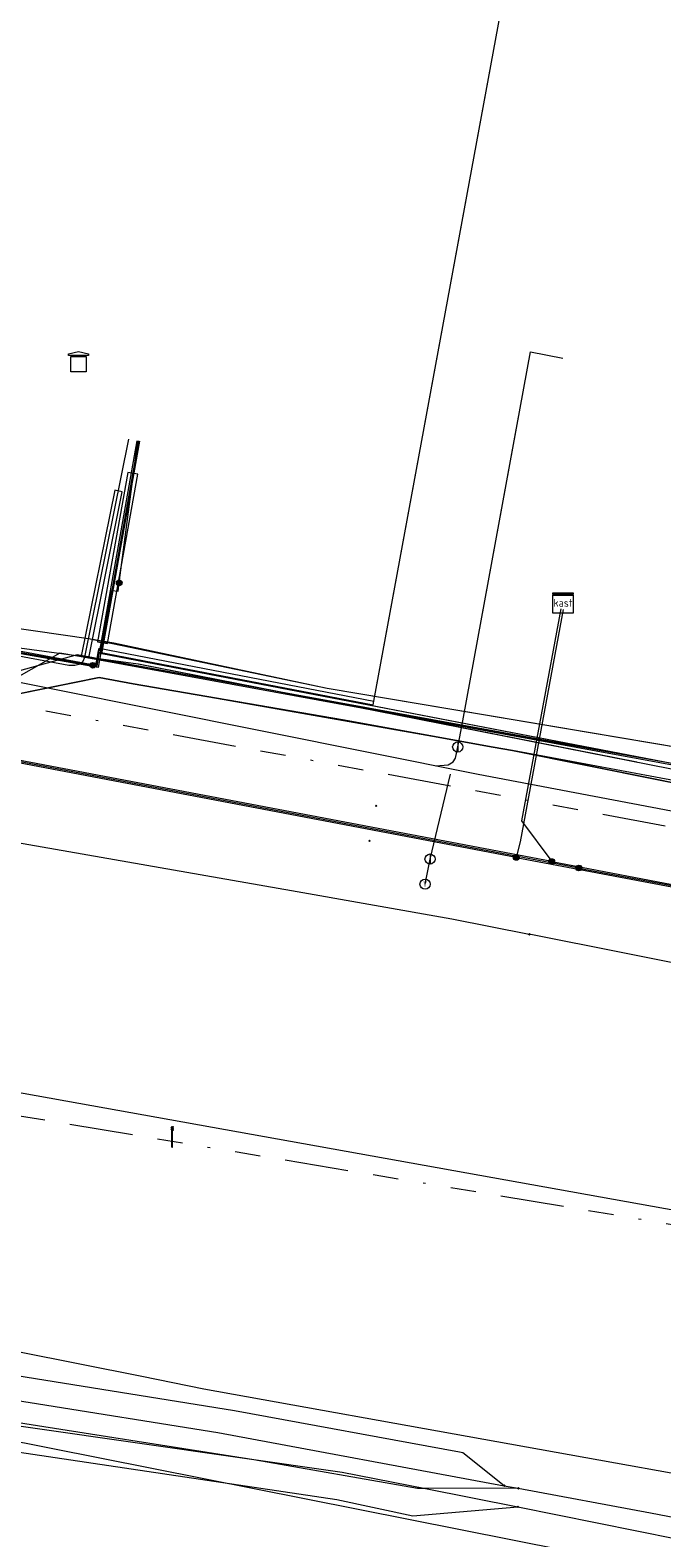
# Model space of a CAD drawing. Header units: metres. Extents: x 151922 to 154458, y 463415 to 464223.
# Tile 82 of 164: x 153136 to 153161, y 464032 to 464092. Entities that reach past the tile are written whole.
import ezdxf
from ezdxf.enums import TextEntityAlignment as Align
from ezdxf.lldxf.tags import DXFTag

# ---------------------------------------------------------------- set-up
doc = ezdxf.new("R2010")
doc.units = ezdxf.units.M
doc.linetypes.add('RI-OVERIG-SO', pattern=[17, 5, -2, 2, -2, 0, -2, 2, -2])
doc.layers.get('0').update_dxf_attribs({"lineweight": 9})
for name, color, linetype, lineweight in [('B-PV-KL-DATA-G', 90, 'KL-DATA-SO', 9), ('B-PV-KL-DATA_HULPSTUK-S', 90, 'Continuous', 9), ('B-PV-KL-DATA_KABELBED-G', 90, 'Continuous', 9), ('B-PV-KL-DATA_MANTELBUIS-G', 90, 'Continuous', 9), ('B-PV-KL-ET_HS-G', 10, 'KL-HS-SO', 9), ('B-PV-KL-ET_HS_HULPSTUK-S', 10, 'Continuous', 9), ('B-PV-KL-ET_LS-G', 190, 'KL-LS-SO', 9), ('B-PV-KL-ET_LS-S', 190, 'Continuous', 9), ('B-PV-KL-ET_LS_HULPSTUK-S', 190, 'Continuous', 9), ('B-PV-KL-ET_LS_MANTELBUIS-G', 190, 'Continuous', 9), ('B-PV-KL-ET_MS-G', 130, 'KL-MS-SO', 9), ('B-PV-KL-ET_MS_HULPSTUK-S', 130, 'Continuous', 9), ('B-PV-KL-ET_MS_MANTELBUIS-G', 130, 'Continuous', 9), ('B-PV-KL-GAS_LD-G', 50, 'KL-GAS_LD-SO', 9), ('B-PV-KL-GAS_LD_HULPSTUK-S', 50, 'Continuous', 9), ('B-PV-KL-GAS_LD_MANTELBUIS-G', 50, 'Continuous', 9), ('B-PV-KL-WATER-G', 170, 'KL-WATER-SO', 9), ('B-PV-KL-WATER_HULPSTUK-S', 170, 'Continuous', 9), ('B-PV-RI-VRIJVERVAL-G', 210, 'RI-OVERIG-SO', 9)]:
    doc.layers.add(name, color=color, linetype=linetype, lineweight=lineweight)
doc.styles.add('NLCS-ISO', font='txt')
doc.styles.get("Standard").update_dxf_attribs({"font": 'arial.ttf'})
tags = doc.linetypes.add('KL-DATA-SO', pattern='A,4,-1,[101,NLCS.SHX,S=0.5,R=0,X=0,Y=0],-1,4,-1,["D",Standard,S=1,R=0,X=-0.25,Y=-0.5],-1.5', length=12.5).pattern_tags.tags
tags[18] = DXFTag(74, 10)
tags = doc.linetypes.add('KL-GAS_LD-SO', pattern='A,4,-1,[69,NLCS.SHX,S=0.5,R=0,X=0,Y=0],-1,4,-1,["L",Standard,S=1,R=0,X=0.25,Y=-0.5],-2', length=13).pattern_tags.tags
tags[18] = DXFTag(74, 10)
tags = doc.linetypes.add('KL-HS-SO', pattern='A,4,-1,[103,NLCS.SHX,S=0.75,R=0,X=0,Y=0],-1,4,-1,["H",Standard,S=1,R=0,X=0,Y=-0.5],-2', length=13).pattern_tags.tags
tags[18] = DXFTag(74, 10)
tags = doc.linetypes.add('KL-LS-SO', pattern='A,4,-1,[103,NLCS.SHX,S=0.75,R=0,X=0,Y=0],-1,4,-1,["L",Standard,S=1,R=0,X=0,Y=-0.5],-2', length=13).pattern_tags.tags
tags[18] = DXFTag(74, 10)
tags = doc.linetypes.add('KL-MS-SO', pattern='A,4,-1,[103,NLCS.SHX,S=0.75,R=0,X=0,Y=0],-1,4,-1,["M",Standard,S=1,R=0,X=0,Y=-0.5],-2', length=13).pattern_tags.tags
tags[18] = DXFTag(74, 10)
doc.linetypes.add('KL-WATER-SO', pattern='A,7,-0.5,[168,NLCS.SHX,S=0.75,R=0,X=0.75,Y=0],-2', length=9.5)

# ---------------------------------------------------------------- blocks, each defined once
blk = doc.blocks.new('SKL-WTB_HULP_MOF-SO')
at = {"linetype": 'ByBlock', "lineweight": 18}
h = blk.add_hatch(color=0, dxfattribs=at)
h.dxf.hatch_style = 1
h.paths.add_polyline_path([(-0.5625, 0, 1), (0.5625, 0, 1)])
at = {"color": 0, "linetype": 'ByBlock', "lineweight": 18}
blk.add_circle((0, 0), 0.5625, dxfattribs=at)
at = {"color": 0, "linetype": 'ByBlock', "lineweight": 18, "style": 'NLCS-ISO', "flags": 1}
for tag, p in [('TYPE', (1.5, 0)), ('OMSCHRIJVING', (1.5, -3)), ('LABEL', (1.5, -1.5))]:
    blk.add_attdef(tag, p, '', height=1, dxfattribs=at)
blk = doc.blocks.new('SKL-WTB_HULP_TECHNISCH GEBOUW-SO')
at = {"color": 0, "linetype": 'ByBlock', "lineweight": 18}
for points in [[(-2, 1.5), (0, 2), (2, 1.5), (2, 1.18), (-2, 1.18)], [(-1.5, 1.02), (1.5, 1.02), (1.5, -2), (-1.5, -2)]]:
    blk.add_lwpolyline(points, close=True, dxfattribs=at)
at = {"color": 0, "linetype": 'ByBlock', "lineweight": 18, "style": 'NLCS-ISO', "flags": 1}
for tag, p in [('TYPE', (2.5, 0)), ('OMSCHRIJVING', (2.5, -3)), ('LABEL', (2.5, -1.5))]:
    blk.add_attdef(tag, p, '', height=1, dxfattribs=at)
blk = doc.blocks.new('SKL-WTB_HULP_AFSLUITER-SO')
at = {"color": 0, "linetype": 'ByBlock', "lineweight": 18}
blk.add_lwpolyline([(0, 0.8), (0, -0.8)], dxfattribs=at)
blk.add_circle((0, 0), 1, dxfattribs=at)
at = {"color": 0, "linetype": 'ByBlock', "lineweight": 18, "style": 'NLCS-ISO', "flags": 1}
for tag, p in [('TYPE', (1.5, 0)), ('OMSCHRIJVING', (1.5, -3)), ('LABEL', (1.5, -1.5))]:
    blk.add_attdef(tag, p, '', height=1, dxfattribs=at)
blk = doc.blocks.new('SKL-WTB_HULP_T STUK-SO')
at = {"color": 0, "linetype": 'ByBlock', "lineweight": 18}
blk.add_circle((0, 0), 1, dxfattribs=at)
at = {"color": 0, "linetype": 'ByBlock', "lineweight": -2, "style": 'NLCS-ISO'}
blk.add_text('T', height=1, dxfattribs=at).set_placement((0, 0), align=Align.MIDDLE_CENTER)
at = {"color": 0, "linetype": 'ByBlock', "lineweight": 18, "style": 'NLCS-ISO', "flags": 1}
for tag, p in [('TYPE', (1.5, 0)), ('OMSCHRIJVING', (1.5, -3)), ('LABEL', (1.5, -1.5))]:
    blk.add_attdef(tag, p, '', height=1, dxfattribs=at)
blk = doc.blocks.new('SKL-WTB_HULP_OVERIG-SO')
at = {"color": 0, "linetype": 'ByBlock', "lineweight": 18}
for points in [[(-0.14, 0.14), (0.14, -0.14)], [(0.14, 0.14), (-0.14, -0.14)]]:
    blk.add_lwpolyline(points, dxfattribs=at)
at = {"color": 0, "linetype": 'ByBlock', "lineweight": 18, "style": 'NLCS-ISO', "flags": 1}
for tag, p in [('TYPE', (1.5, 0)), ('OMSCHRIJVING', (1.5, -3)), ('LABEL', (1.5, -1.5))]:
    blk.add_attdef(tag, p, '', height=1, dxfattribs=at)
blk = doc.blocks.new('SKL-WTB_HULP_KAST-SO')
at = {"color": 0, "linetype": 'ByBlock', "lineweight": 18}
for points in [[(-2, 2), (2, 2), (2, 1.68), (-2, 1.68)], [(-2, 1.52), (2, 1.52), (2, -2), (-2, -2)]]:
    blk.add_lwpolyline(points, close=True, dxfattribs=at)
at = {"color": 0, "linetype": 'ByBlock', "lineweight": 18, "style": 'NLCS-ISO'}
blk.add_text('kast', height=1.5, dxfattribs=at).set_placement((0, 0), align=Align.MIDDLE_CENTER)
at = {"color": 0, "linetype": 'ByBlock', "lineweight": 18, "style": 'NLCS-ISO', "flags": 1}
for tag, p in [('TYPE', (2.5, 0)), ('OMSCHRIJVING', (2.5, -3)), ('LABEL', (2.5, -1.5))]:
    blk.add_attdef(tag, p, '', height=1, dxfattribs=at)
blk = doc.blocks.new('SKL-ET_LS_MAST-SO')
for p, q in [((-0.05, 2.07), (0.05, 2.07)), ((-0.05, -2), (0.05, -2))]:
    blk.add_line(p, q)
for points in [[(-0.18, 1.76), (-0.22, 1.76), (-0.22, 1.84), (-0.18, 1.84), (-0.18, 1.79)], [(-0.18, 1.49), (-0.22, 1.49), (-0.22, 1.57), (-0.18, 1.57), (-0.18, 1.52)], [(-0.18, 1.79), (-0.05, 1.79)], [(-0.18, 1.76), (-0.05, 1.76)], [(-0.18, 1.52), (-0.05, 1.52)], [(-0.18, 1.49), (-0.05, 1.49)], [(-0.05, -2), (-0.05, 2.07)], [(0.05, -2), (0.05, 2.07)], [(0.18, 1.92), (0.05, 1.92)], [(0.18, 1.89), (0.05, 1.89)], [(0.18, 1.66), (0.05, 1.66)], [(0.18, 1.63), (0.05, 1.63)], [(0.18, 1.39), (0.05, 1.39)], [(0.18, 1.36), (0.05, 1.36)], [(0.18, 1.89), (0.22, 1.89), (0.22, 1.97), (0.18, 1.97), (0.18, 1.92)], [(0.18, 1.63), (0.22, 1.63), (0.22, 1.71), (0.18, 1.71), (0.18, 1.66)], [(0.18, 1.36), (0.22, 1.36), (0.22, 1.44), (0.18, 1.44), (0.18, 1.39)]]:
    blk.add_lwpolyline(points)

msp = doc.modelspace()

# ---------------------------------------------------------------- linework, layer by layer
at = {"layer": 'B-PV-KL-DATA-G', "ltscale": 0.5, "flags": 128}
for points in [[(153138.932, 464066.564), (153139.095, 464066.535), (153139.193, 464067.082), (153149.964, 464065.008), (153161.021, 464125.095)], [(153021.416, 464104.177), (153021.361, 464103.476), (153021.391, 464101.948), (153021.55, 464100.781), (153021.815, 464099.455), (153022.47, 464096.701), (153022.822, 464095.82), (153023.682, 464094.125), (153024.695, 464092.512), (153025.847, 464091), (153026.487, 464090.3), (153027.216, 464089.331), (153028.86, 464087.574), (153030.69, 464086.001), (153032.673, 464084.638), (153033.771, 464084.046), (153034.798, 464083.431), (153036.978, 464082.423), (153039.259, 464081.651), (153041.602, 464081.128), (153045.554, 464080.675), (153053.31, 464079.824), (153053.868, 464079.682), (153058.938, 464079.219), (153064.817, 464078.6), (153075.197, 464077.549), (153084.427, 464076.514), (153087.183, 464076.028), (153110.982, 464071.635), (153138.761, 464067.618), (153139.748, 464067.445), (153148.151, 464065.67), (153177.271, 464060.76), (153190.909, 464057.552), (153199.482, 464054.672), (153199.533, 464054.36), (153206.15, 464051.648), (153227.918, 464045.525), (153255.674, 464042.355), (153326.785, 464023.308)], [(153021.416, 464104.177), (153021.361, 464103.476), (153021.391, 464101.948), (153021.55, 464100.781), (153021.815, 464099.455), (153022.47, 464096.701), (153022.822, 464095.82), (153023.682, 464094.125), (153024.695, 464092.512), (153025.847, 464091), (153026.487, 464090.3), (153027.216, 464089.331), (153028.86, 464087.574), (153030.69, 464086.001), (153032.673, 464084.638), (153033.771, 464084.046), (153034.798, 464083.431), (153036.978, 464082.423), (153039.259, 464081.651), (153041.602, 464081.128), (153045.554, 464080.675), (153053.31, 464079.824), (153053.868, 464079.682), (153058.938, 464079.219), (153064.817, 464078.6), (153075.197, 464077.549), (153084.427, 464076.514), (153087.183, 464076.028), (153110.982, 464071.635), (153138.761, 464067.618), (153139.748, 464067.445), (153148.151, 464065.67), (153177.271, 464060.76), (153190.909, 464057.552), (153199.482, 464054.672), (153199.533, 464054.36), (153206.15, 464051.648), (153225.164, 464046.3)], [(153021.416, 464104.177), (153021.361, 464103.476), (153021.391, 464101.948), (153021.55, 464100.781), (153021.815, 464099.455), (153022.47, 464096.701), (153022.822, 464095.82), (153023.682, 464094.125), (153024.695, 464092.512), (153025.847, 464091), (153026.487, 464090.3), (153027.216, 464089.331), (153028.86, 464087.574), (153030.69, 464086.001), (153032.673, 464084.638), (153033.771, 464084.046), (153034.798, 464083.431), (153036.978, 464082.423), (153039.259, 464081.651), (153041.602, 464081.128), (153045.554, 464080.675), (153053.31, 464079.824), (153053.868, 464079.682), (153058.938, 464079.219), (153064.817, 464078.6), (153075.197, 464077.549), (153084.427, 464076.514), (153087.183, 464076.028), (153110.982, 464071.635), (153138.761, 464067.618), (153139.748, 464067.445), (153148.151, 464065.67), (153177.271, 464060.76), (153190.909, 464057.552), (153199.482, 464054.672), (153199.607, 464054.638), (153204.685, 464073.668), (153204.78, 464073.646)], [(153021.416, 464104.177), (153021.361, 464103.476), (153021.391, 464101.948), (153021.55, 464100.781), (153021.815, 464099.455), (153022.47, 464096.701), (153022.822, 464095.82), (153023.682, 464094.125), (153024.695, 464092.512), (153025.847, 464091), (153026.487, 464090.3), (153027.216, 464089.331), (153028.86, 464087.574), (153030.69, 464086.001), (153032.673, 464084.638), (153033.771, 464084.046), (153034.798, 464083.431), (153036.978, 464082.423), (153039.259, 464081.651), (153041.602, 464081.128), (153045.554, 464080.675), (153053.31, 464079.824), (153053.868, 464079.682), (153058.938, 464079.219), (153064.817, 464078.6), (153075.197, 464077.549), (153084.427, 464076.514), (153087.183, 464076.028), (153110.982, 464071.635), (153138.761, 464067.618), (153139.748, 464067.445), (153148.151, 464065.67), (153177.271, 464060.76)], [(153194.178, 464055.527), (153191.089, 464056.815), (153177.693, 464059.855), (153166.511, 464061.844), (153154.225, 464064.038), (153146.606, 464065.453), (153138.315, 464066.976), (153133.055, 464065.517), (153117.299, 464068.996), (153100.869, 464072.623), (153086.935, 464075.601), (153084.844, 464076.039), (153075.52, 464077.37), (153051.655, 464079.975), (153042.325, 464081.079)], [(153877.43, 463906.662), (153877.06, 463906.08), (153874.95, 463902.62), (153874.94, 463898.12), (153871.01, 463892.3), (153856.77, 463870.24), (153856.7, 463870.13), (153854.23, 463866.95), (153851.57, 463865.42), (153848.2, 463864.06), (153847.02, 463863.94), (153844.66, 463863.83), (153841.62, 463864.6), (153837.27, 463866.22), (153836.38, 463866.55), (153835.4, 463866.92), (153826.33, 463870.31), (153800.8, 463879.24), (153796.14, 463880.95), (153763.59, 463894.65), (153742.96, 463902.22), (153733.52, 463906.26), (153707.22, 463915.57), (153683.51, 463924.12), (153673.06, 463927.92), (153648.86, 463935.61), (153611.35, 463947.24), (153593.91, 463952.47), (153555.86, 463963.18), (153551.65, 463963.92), (153548.16, 463962.41), (153515.7, 463971.91), (153514.11, 463972.35), (153512.71, 463972.72), (153512.04, 463973.1), (153511.58, 463973.48), (153510.95, 463974.02), (153510.49, 463974.65), (153510.28, 463975.36), (153509.99, 463976.28), (153509.9, 463978.2), (153510.74, 463988.17), (153509.49, 463988.63), (153490.94, 463995.23), (153490.55, 463995.34), (153489.22, 463991.64), (153489.01, 463990.64), (153488.55, 463989.75), (153486.13, 463983.01), (153485.74, 463981.93), (153475.03, 463984.84), (153461.15, 463988.43), (153451.5, 463991.05), (153429.03, 463996.77), (153399.75, 464004.24), (153302.57, 464029.13), (153293.26, 464031.34), (153289.88, 464032.18), (153258.15, 464041), (153240.95, 464043.36), (153235.31, 464044.41), (153206.3, 464052.48), (153200.52, 464054.09), (153192.59, 464056.29), (153164.13, 464061.46), (153155.45, 464063.21), (153154.69, 464063.34), (153148.76, 464064.42), (153140.52, 464065.84), (153139.17, 464066.08), (153133.79, 464064.99), (153127.44, 464066.59), (153127.39, 464066.69), (153127.31, 464066.81), (153127.27, 464067.01), (153127.23, 464067.17), (153127.17, 464067.32), (153127.11, 464067.45), (153126.94, 464067.56), (153126.64, 464067.64), (153126.39, 464067.6), (153126.05, 464067.56), (153125.69, 464067.42), (153125.23, 464066.99), (153085, 464076.1), (153081.44, 464076.04), (153074.8, 464076.99), (153045.54, 464080.22), (153036.62, 464080.2), (152951.91, 464079.96), (152947.52, 464079.15), (152944.88, 464078.96), (152943.88, 464078.89), (152942.88, 464078.81), (152930.01, 464077.88), (152880.98, 464073.28), (152874.3, 464073.75), (152874.09, 464073.76), (152873.11, 464073.64), (152865.09, 464072.7), (152857.12, 464070.4), (152849.6, 464069.01), (152849.6, 464068.4), (152850.98, 464043.3), (152851.01, 464042.43), (152841.99, 464041.6), (152834.16, 464041.02), (152824.23, 464039.81), (152813.36, 464038.61), (152800.26, 464036.41), (152792.27, 464035.19), (152773.17, 464031.63), (152764.19, 464029.82), (152755.51, 464027.89), (152742.85, 464024.92), (152726.67, 464020.3), (152715.42, 464017.02), (152696.33, 464011.49), (152675.4, 464003.4), (152662.1, 463996.3), (152625.3, 463984.05), (152611.36, 463980.89), (152596.35, 463974.21), (152587.23, 463970.11), (152578.47, 463966.04), (152572.37, 463962.96), (152566.27, 463959.95), (152556.2, 463954.95), (152548.37, 463950.99), (152546.26, 463949.77), (152539.39, 463946.05), (152531.36, 463941.5), (152521.16, 463935.41), (152520.61, 463934.89), (152517.27, 463932.71), (152512.41, 463929.35), (152506.36, 463923.2), (152509.95, 463918.86), (152511.27, 463916.2), (152512.18, 463903.27), (152509.34, 463902.7), (152485.33, 463892.91), (152484.34, 463892.46), (152484.42, 463892.22), (152486.36, 463887.87), (152499.34, 463861.11), (152495.13, 463858.41), (152489.27, 463854.78), (152436.75, 463822.68), (152428.41, 463816.85), (152425.25, 463816.2), (152404.26, 463800.73), (152391.26, 463791.13), (152381.61, 463782.44), (152378.03, 463779.76), (152341.53, 463752.67), (152330.76, 463744.01), (152322.89, 463742.36), (152314.733, 463735.813)], [(153877.43, 463906.662), (153877.06, 463906.08), (153874.95, 463902.62), (153874.94, 463898.12), (153871.01, 463892.3), (153856.77, 463870.24), (153856.7, 463870.13), (153854.23, 463866.95), (153851.57, 463865.42), (153848.2, 463864.06), (153847.02, 463863.94), (153844.66, 463863.83), (153841.62, 463864.6), (153837.27, 463866.22), (153836.38, 463866.55), (153835.4, 463866.92), (153826.33, 463870.31), (153800.8, 463879.24), (153796.14, 463880.95), (153763.59, 463894.65), (153742.96, 463902.22), (153733.52, 463906.26), (153707.22, 463915.57), (153683.51, 463924.12), (153673.06, 463927.92), (153648.86, 463935.61), (153611.35, 463947.24), (153593.91, 463952.47), (153555.86, 463963.18), (153551.65, 463963.92), (153548.16, 463962.41), (153515.7, 463971.91), (153514.11, 463972.35), (153512.71, 463972.72), (153512.04, 463973.1), (153511.58, 463973.48), (153510.95, 463974.02), (153510.49, 463974.65), (153510.28, 463975.36), (153509.99, 463976.28), (153509.9, 463978.2), (153510.74, 463988.17), (153509.49, 463988.63), (153490.94, 463995.23), (153490.55, 463995.34), (153489.22, 463991.64), (153489.01, 463990.64), (153488.55, 463989.75), (153486.13, 463983.01), (153485.74, 463981.93), (153475.03, 463984.84), (153461.15, 463988.43), (153451.5, 463991.05), (153429.03, 463996.77), (153399.75, 464004.24), (153302.57, 464029.13), (153293.26, 464031.34), (153289.88, 464032.18), (153258.15, 464041), (153240.95, 464043.36), (153235.31, 464044.41), (153206.3, 464052.48), (153200.52, 464054.09), (153192.59, 464056.29), (153164.13, 464061.46), (153155.45, 464063.21), (153154.69, 464063.34), (153148.76, 464064.42), (153140.52, 464065.84), (153139.17, 464066.08), (153133.79, 464064.99), (153127.44, 464066.59), (153127.39, 464066.69), (153127.31, 464066.81), (153127.27, 464067.01), (153127.23, 464067.17), (153127.17, 464067.32), (153127.11, 464067.45), (153126.94, 464067.56), (153126.64, 464067.64), (153126.39, 464067.6), (153126.05, 464067.56), (153125.69, 464067.42), (153125.23, 464066.99), (153085, 464076.1), (153081.44, 464076.04), (153074.8, 464076.99), (153045.54, 464080.22), (153036.62, 464080.2), (152951.91, 464079.96), (152947.52, 464079.15), (152944.88, 464078.96), (152943.88, 464078.89), (152942.88, 464078.81), (152930.01, 464077.88), (152880.98, 464073.28), (152874.3, 464073.75), (152874.09, 464073.76), (152873.11, 464073.64), (152865.09, 464072.7), (152857.12, 464070.4), (152849.6, 464069.01), (152849.6, 464068.4), (152850.98, 464043.3), (152851.01, 464042.43), (152841.99, 464041.6), (152834.16, 464041.02), (152824.23, 464039.81), (152813.36, 464038.61), (152800.26, 464036.41), (152792.27, 464035.19), (152773.17, 464031.63), (152764.19, 464029.82), (152755.51, 464027.89), (152742.85, 464024.92), (152726.67, 464020.3), (152715.42, 464017.02), (152696.33, 464011.49), (152675.4, 464003.4), (152662.1, 463996.3), (152625.3, 463984.05), (152611.36, 463980.89), (152596.35, 463974.21), (152587.23, 463970.11), (152578.47, 463966.04), (152572.37, 463962.96), (152566.27, 463959.95), (152556.2, 463954.95), (152548.37, 463950.99), (152546.26, 463949.77), (152539.39, 463946.05), (152531.36, 463941.5), (152521.16, 463935.41), (152520.61, 463934.89), (152517.27, 463932.71), (152512.41, 463929.35), (152506.36, 463923.2), (152509.95, 463918.86), (152511.27, 463916.2), (152512.18, 463903.27), (152509.34, 463902.7), (152485.33, 463892.91), (152484.34, 463892.46), (152484.42, 463892.22), (152486.36, 463887.87), (152499.34, 463861.11), (152495.13, 463858.41), (152489.27, 463854.78), (152436.75, 463822.68), (152428.41, 463816.85), (152425.25, 463816.2), (152404.26, 463800.73), (152391.26, 463791.13), (152381.61, 463782.44), (152378.03, 463779.76), (152341.53, 463752.67), (152330.76, 463744.01), (152322.89, 463742.36), (152314.733, 463735.812)], [(153877.43, 463906.662), (153877.06, 463906.08), (153874.95, 463902.62), (153874.94, 463898.12), (153871.01, 463892.3), (153856.7, 463870.13), (153854.23, 463866.95), (153851.57, 463865.42), (153848.2, 463864.06), (153844.66, 463863.83), (153841.62, 463864.6), (153836.38, 463866.55), (153835.4, 463866.92), (153826.33, 463870.31), (153800.8, 463879.24), (153796.14, 463880.95), (153763.59, 463894.65), (153742.96, 463902.22), (153733.52, 463906.26), (153707.22, 463915.57), (153673.06, 463927.92), (153648.86, 463935.61), (153611.35, 463947.24), (153593.91, 463952.47), (153555.86, 463963.18), (153551.65, 463963.92), (153548.16, 463962.41), (153514.11, 463972.35), (153512.71, 463972.72), (153512.04, 463973.1), (153510.95, 463974.02), (153510.49, 463974.65), (153510.28, 463975.36), (153509.99, 463976.28), (153509.9, 463978.2), (153510.74, 463988.17), (153490.94, 463995.23), (153490.55, 463995.34), (153489.22, 463991.64), (153489.01, 463990.64), (153488.55, 463989.75), (153485.74, 463981.93), (153475.03, 463984.84), (153451.5, 463991.05), (153429.03, 463996.77), (153302.57, 464029.13), (153293.26, 464031.34), (153289.88, 464032.18), (153258.15, 464041), (153240.95, 464043.36), (153235.31, 464044.41), (153200.52, 464054.09), (153192.59, 464056.29), (153155.45, 464063.21), (153154.69, 464063.34), (153140.52, 464065.84), (153139.17, 464066.08), (153133.79, 464064.99), (153127.44, 464066.59), (153127.31, 464066.81), (153127.27, 464067.01), (153127.17, 464067.32), (153127.11, 464067.45), (153126.94, 464067.56), (153126.64, 464067.64), (153126.05, 464067.56), (153125.69, 464067.42), (153125.23, 464066.99), (153085, 464076.1), (153081.44, 464076.04), (153074.8, 464076.99), (153045.54, 464080.22), (152951.91, 464079.96), (152947.52, 464079.15), (152944.88, 464078.96), (152942.88, 464078.81), (152930.01, 464077.88), (152880.98, 464073.28), (152874.09, 464073.76), (152873.11, 464073.64), (152865.09, 464072.7), (152857.12, 464070.4), (152849.6, 464069.01), (152850.98, 464043.3), (152851.01, 464042.43), (152841.99, 464041.6), (152834.16, 464041.02), (152824.23, 464039.81), (152813.36, 464038.61), (152800.26, 464036.41), (152792.27, 464035.19), (152773.17, 464031.63), (152764.19, 464029.82), (152755.51, 464027.89), (152742.85, 464024.92), (152715.42, 464017.02), (152696.33, 464011.49), (152675.4, 464003.4), (152662.1, 463996.3), (152625.3, 463984.05), (152611.36, 463980.89), (152587.23, 463970.11), (152578.47, 463966.04), (152566.27, 463959.95), (152556.2, 463954.95), (152548.37, 463950.99), (152546.26, 463949.77), (152539.39, 463946.05), (152531.36, 463941.5), (152521.16, 463935.41), (152520.61, 463934.89), (152517.27, 463932.71), (152512.41, 463929.35), (152506.36, 463923.2), (152509.95, 463918.86), (152511.27, 463916.2), (152512.18, 463903.27), (152509.34, 463902.7), (152484.34, 463892.46), (152484.42, 463892.22), (152486.36, 463887.87), (152499.34, 463861.11), (152489.27, 463854.78), (152436.75, 463822.68), (152428.41, 463816.85), (152425.25, 463816.2), (152391.26, 463791.13), (152381.61, 463782.44), (152378.03, 463779.76), (152341.53, 463752.67), (152330.76, 463744.01), (152327.32, 463743.289)], [(152945.07, 464078.97), (152947.52, 464079.15), (152951.91, 464079.96), (153036.62, 464080.2), (153045.54, 464080.22), (153074.8, 464076.99), (153081.44, 464076.04), (153085, 464076.1), (153125.23, 464066.99), (153125.69, 464067.42), (153126.05, 464067.56), (153126.39, 464067.6), (153126.64, 464067.64), (153126.94, 464067.56), (153127.11, 464067.45), (153127.17, 464067.32), (153127.23, 464067.17), (153127.27, 464067.01), (153127.31, 464066.81), (153127.39, 464066.69), (153127.44, 464066.59), (153133.79, 464064.99), (153139.17, 464066.08), (153140.52, 464065.84), (153148.76, 464064.42), (153154.69, 464063.34), (153155.45, 464063.21), (153164.13, 464061.46), (153192.59, 464056.29), (153200.52, 464054.09), (153206.3, 464052.48), (153235.31, 464044.41), (153240.95, 464043.36), (153258.15, 464041), (153289.88, 464032.18), (153293.26, 464031.34), (153302.57, 464029.13), (153399.75, 464004.24), (153429.03, 463996.77), (153451.5, 463991.05), (153461.15, 463988.43), (153475.03, 463984.84), (153485.74, 463981.93), (153486.13, 463983.01), (153488.55, 463989.75), (153489.02, 463990.68)], [(152945.07, 464078.97), (152947.52, 464079.15), (152951.91, 464079.96), (153036.62, 464080.2), (153045.54, 464080.22), (153074.8, 464076.99), (153081.44, 464076.04), (153085, 464076.1), (153125.23, 464066.99), (153125.69, 464067.42), (153126.05, 464067.56), (153126.39, 464067.6), (153126.64, 464067.64), (153126.94, 464067.56), (153127.11, 464067.45), (153127.17, 464067.32), (153127.23, 464067.17), (153127.27, 464067.01), (153127.31, 464066.81), (153127.39, 464066.69), (153127.44, 464066.59), (153133.79, 464064.99), (153139.17, 464066.08), (153140.52, 464065.84), (153148.76, 464064.42), (153154.69, 464063.34), (153155.45, 464063.21), (153164.13, 464061.46), (153192.59, 464056.29), (153200.52, 464054.09), (153206.3, 464052.48), (153235.31, 464044.41), (153240.95, 464043.36), (153258.15, 464041), (153289.88, 464032.18), (153293.26, 464031.34), (153302.57, 464029.13), (153399.75, 464004.24), (153429.033, 463996.765), (153451.5, 463991.05), (153461.15, 463988.43), (153475.03, 463984.84), (153485.74, 463981.93), (153486.13, 463983.01), (153488.547, 463989.751), (153489.025, 463990.68)], [(152945.07, 464078.97), (152947.52, 464079.15), (152951.91, 464079.96), (153036.62, 464080.2), (153045.54, 464080.22), (153074.8, 464076.99), (153081.44, 464076.04), (153085, 464076.1), (153125.23, 464066.99), (153125.69, 464067.42), (153126.05, 464067.56), (153126.39, 464067.6), (153126.64, 464067.64), (153126.94, 464067.56), (153127.11, 464067.45), (153127.17, 464067.32), (153127.23, 464067.17), (153127.27, 464067.01), (153127.31, 464066.81), (153127.39, 464066.69), (153127.44, 464066.59), (153133.79, 464064.99), (153139.17, 464066.08), (153140.52, 464065.84), (153148.76, 464064.42), (153154.69, 464063.34), (153155.45, 464063.21), (153164.13, 464061.46), (153192.59, 464056.29), (153200.52, 464054.09), (153206.3, 464052.48), (153235.31, 464044.41), (153240.95, 464043.36), (153258.15, 464041), (153289.88, 464032.18), (153293.26, 464031.34), (153302.57, 464029.13), (153399.75, 464004.24), (153429.03, 463996.77), (153451.5, 463991.05), (153461.15, 463988.43), (153475.03, 463984.84), (153485.74, 463981.93), (153486.13, 463983.01), (153488.55, 463989.75), (153489.02, 463990.68)], [(153497.503, 463997.633), (153493.005, 463999.476), (153489.744, 463991.642), (153485.994, 463982.551), (153485.063, 463982.078), (153483.638, 463982.259), (153479.743, 463983.186), (153459.829, 463988.192), (153452.087, 463990.304), (153435.056, 463994.752), (153392.072, 464005.979), (153377.097, 464010.112), (153353.505, 464016.35), (153324.948, 464023.796), (153308.385, 464028.072), (153304.274, 464029.058), (153274.696, 464036.786), (153246.788, 464043.859), (153228.303, 464045.536), (153222.492, 464047.196), (153205.932, 464051.72), (153194.867, 464054.77), (153194.33, 464056.13), (153191.063, 464056.969), (153166.398, 464061.78), (153138.404, 464066.909), (153137.632, 464067.038), (153135.262, 464065.703), (153130.047, 464066.423), (153125.095, 464067.445), (153117.767, 464068.633), (153110.218, 464070.244), (153097.29, 464073.335), (153086.825, 464075.696), (153079.302, 464076.937)], [(153140.724, 464075.396), (153139.134, 464066.477), (153133.119, 464067.546), (153118.228, 464069.7), (153103.39, 464071.704), (153093.112, 464073.311), (153090.536, 464073.533)], [(153138.932, 464066.564), (153138.941, 464066.614), (153139.055, 464066.593), (153139.153, 464067.141), (153139.202, 464067.131), (153140.675, 464075.405)], [(153340.074, 464041.589), (153341.336, 464041.261), (153336.841, 464023.901), (153334.279, 464021.69), (153303.828, 464028.118), (153293.373, 464030.828), (153250.834, 464041.682), (153248.631, 464043.539), (153194.475, 464056.695), (153185.025, 464058.207), (153139.281, 464067.014), (153140.773, 464075.388)], [(153105.514, 464071.912), (153118.235, 464069.75), (153133.127, 464067.595), (153138.932, 464066.564)]]:
    msp.add_lwpolyline(points, dxfattribs=at)
at = {"layer": 'B-PV-KL-DATA_KABELBED-G', "ltscale": 0.5, "flags": 128}
for points in [[(153099.279, 464073.797), (153110.982, 464071.635), (153138.761, 464067.618)], [(153126.775, 464068.499), (153140.706, 464066.626), (153141.912, 464066.388), (153165.779, 464061.686)], [(153138.761, 464067.618), (153148.151, 464065.67), (153167.167, 464062.464)], [(153140.719, 464066.623), (153160.342, 464062.758)], [(153155.122, 464034.267), (153153.493, 464035.561), (153153.357, 464035.587), (153144.505, 464037.21), (153135.527, 464038.662), (153133.084, 464039.057), (153123.132, 464040.587), (153117.016, 464041.553), (153114.469, 464041.877), (153108.273, 464042.764), (153098.344, 464043.813), (153090.357, 464044.476), (153082.373, 464045.043)], [(153072.799, 464044.734), (153079.423, 464044.202), (153085.854, 464043.686), (153092.24, 464042.902), (153092.248, 464042.901), (153148.746, 464034.802), (153152.016, 464034.158), (153155.655, 464033.439)], [(153155.671, 464034.164), (153152.016, 464034.158), (153151.701, 464034.158), (153145.27, 464035.287), (153127.974, 464038.003), (153109.428, 464040.639), (153099.699, 464041.856), (153092.248, 464042.901), (153085.923, 464043.788)], [(153085.923, 464043.788), (153090.28, 464043.479), (153098.25, 464042.817), (153106.549, 464041.94), (153108.174, 464041.786), (153111.721, 464041.218), (153117.328, 464040.512), (153121.672, 464039.902), (153143.841, 464036.368), (153155.122, 464034.267)], [(153085.75, 464042.39), (153098.892, 464041.125), (153148.532, 464033.722), (153151.518, 464033.082), (153155.655, 464033.439)], [(153155.122, 464034.267), (153155.671, 464034.164)], [(153155.671, 464034.164), (153160.875, 464033.196), (153164.359, 464032.536), (153173.44, 464030.816), (153200.494, 464024.977), (153225.242, 464018.941), (153247.95, 464012.96)], [(153155.655, 464033.439), (153183.767, 464027.768), (153214.894, 464020.648), (153232.303, 464016.667), (153240.974, 464014.279)]]:
    msp.add_lwpolyline(points, dxfattribs=at)
at = {"layer": 'B-PV-KL-DATA_MANTELBUIS-G', "ltscale": 0.5, "flags": 128}
for points in [[(153138.761, 464067.618), (153148.151, 464065.67), (153167.167, 464062.464)], [(153138.398, 464066.966), (153166.34, 464061.874)], [(153140.719, 464066.623), (153160.342, 464062.758)]]:
    msp.add_lwpolyline(points, dxfattribs=at)
at = {"layer": 'B-PV-KL-ET_HS-G', "ltscale": 0.5, "flags": 128}
for points in [[(153156.991, 464058.839), (153132.406, 464063.509), (153083.294, 464070.063), (153039.399, 464074.324), (152992.407, 464079.557), (152983.5, 464080.401), (152982.089, 464080.062), (152980.222, 464079.012), (152978.981, 464077.732), (152977.009, 464075.651), (152975.392, 464074.793), (152973.487, 464074.519), (152969.905, 464074.288), (152949.515, 464073.476), (152903.364, 464070.938), (152888.548, 464069.325), (152848.832, 464064.754), (152809.315, 464058.956), (152769.95, 464052.097), (152732.999, 464043.767), (152723.446, 464040.947), (152684.131, 464029.66), (152656.637, 464020.43)], [(153155.596, 464059.001), (153132.392, 464063.409), (153083.27, 464069.965), (153039.387, 464074.224), (152992.397, 464079.457), (152983.508, 464080.299), (152982.125, 464079.968), (152980.284, 464078.932), (152979.053, 464077.662), (152977.071, 464075.571), (152975.424, 464074.697), (152973.497, 464074.419), (152969.911, 464074.188), (152949.519, 464073.376), (152903.372, 464070.838), (152888.56, 464069.225), (152848.844, 464064.654), (152809.331, 464058.858), (152769.97, 464051.999), (152733.025, 464043.671), (152723.474, 464040.851), (152684.161, 464029.564), (152656.672, 464020.337)], [(153158.062, 464058.584), (153132.399, 464063.459), (153083.282, 464070.014), (153039.393, 464074.274), (152992.402, 464079.507), (152983.504, 464080.35), (152982.107, 464080.015), (152980.253, 464078.972), (152979.017, 464077.697), (152977.04, 464075.611), (152975.408, 464074.745), (152973.492, 464074.469), (152969.908, 464074.238), (152949.517, 464073.426), (152903.368, 464070.888), (152888.554, 464069.275), (152848.838, 464064.704), (152809.323, 464058.907), (152769.96, 464052.048), (152733.012, 464043.719), (152723.46, 464040.899), (152684.146, 464029.612), (152658.646, 464021.052)], [(153155.596, 464059.001), (153192.164, 464052.055), (153237.536, 464040.833), (153257.373, 464036.361), (153292.899, 464027.013), (153388.375, 464001.649), (153464.138, 463982.111), (153465.1, 463981.897), (153466.067, 463981.712), (153467.04, 463981.556), (153468.017, 463981.43), (153468.998, 463981.334), (153470.165, 463981.261), (153471.335, 463981.23), (153472.504, 463981.241), (153473.673, 463981.296), (153474.842, 463981.393), (153475.664, 463981.57), (153476.493, 463981.669), (153477.327, 463981.694), (153478.161, 463981.643), (153478.986, 463981.518), (153479.885, 463981.291), (153480.757, 463980.976), (153481.592, 463980.574), (153482.383, 463980.09), (153483.126, 463979.527), (153483.771, 463979.119), (153484.425, 463978.728), (153485.761, 463977.996), (153486.442, 463977.655), (153487.583, 463977.13), (153488.745, 463976.652), (153489.334, 463976.431), (153554.153, 463959.251), (153592.456, 463948.848), (153643.944, 463933.316)], [(153156.991, 464058.839), (153192.186, 464052.153), (153237.558, 464040.931), (153257.397, 464036.459), (153292.925, 464027.109), (153388.401, 464001.745), (153464.162, 463982.209), (153465.12, 463981.995), (153466.085, 463981.81), (153467.054, 463981.654), (153468.029, 463981.53), (153469.006, 463981.434), (153470.169, 463981.361), (153471.335, 463981.33), (153472.502, 463981.341), (153473.667, 463981.396), (153474.828, 463981.493), (153475.648, 463981.668), (153476.485, 463981.769), (153477.329, 463981.794), (153478.171, 463981.743), (153479.006, 463981.616), (153479.915, 463981.387), (153480.795, 463981.068), (153481.64, 463980.662), (153482.439, 463980.172), (153483.182, 463979.609), (153483.823, 463979.205), (153484.475, 463978.814), (153485.807, 463978.084), (153486.486, 463977.745), (153487.623, 463977.222), (153488.199, 463976.978), (153489.364, 463976.527), (153554.179, 463959.347), (153592.484, 463948.944), (153643.017, 463933.701)], [(153158.062, 464058.584), (153192.175, 464052.104), (153237.547, 464040.882), (153257.385, 464036.41), (153292.912, 464027.061), (153388.388, 464001.697), (153464.15, 463982.16), (153465.11, 463981.946), (153466.076, 463981.761), (153467.047, 463981.605), (153468.023, 463981.48), (153469.002, 463981.384), (153470.167, 463981.311), (153471.335, 463981.28), (153472.503, 463981.291), (153473.67, 463981.346), (153474.835, 463981.443), (153475.656, 463981.619), (153476.489, 463981.719), (153477.328, 463981.744), (153478.166, 463981.693), (153478.996, 463981.567), (153479.9, 463981.339), (153480.776, 463981.022), (153481.616, 463980.618), (153482.411, 463980.131), (153483.154, 463979.568), (153483.797, 463979.162), (153484.45, 463978.771), (153485.784, 463978.04), (153486.464, 463977.7), (153487.603, 463977.176), (153488.763, 463976.699), (153489.349, 463976.479), (153554.166, 463959.299), (153592.47, 463948.896), (153645.969, 463932.758)], [(154217.325, 463594.831), (154199.464, 463607.851), (154174.772, 463625.744), (154138.46, 463650.947), (154122.54, 463662.087), (154086.172, 463686.18), (154063.405, 463701.058), (154020.381, 463727.137), (154000, 463739.029), (153979.421, 463750), (153959.461, 463760.149), (153937.282, 463770.929), (153921.038, 463778.193), (153909.918, 463783.29), (153863.492, 463805.295), (153845.507, 463815.329), (153833.914, 463821.923), (153804.856, 463836.765), (153777.857, 463851.011), (153726.497, 463876.685), (153698.876, 463888.515), (153630.013, 463912.221), (153545.355, 463937.298), (153500, 463949.418), (153477.115, 463955.58), (153472.948, 463954.084), (153397.664, 463972.899), (153389.981, 463974.891), (153297.059, 464000), (153230.927, 464016.101), (153191.767, 464024.924), (153127.848, 464037.602), (153078.676, 464043.845), (153033.425, 464046.759), (153000, 464048.182), (152986.263, 464048.318), (152908.209, 464046.578), (152854.809, 464040.024), (152781.287, 464027.888), (152749.862, 464020.685), (152720.796, 464013.331), (152657.499, 463993.718), (152622.75, 463979.671), (152593.461, 463966.988), (152549.878, 463945.752), (152535.25, 463937.536), (152520.495, 463929.673), (152449.971, 463971.21), (152420.496, 463991.538), (152405.025, 464000), (152387.805, 464009.876), (152344.535, 464035.351), (152314.733, 464052.864)]]:
    msp.add_lwpolyline(points, dxfattribs=at)
at = {"layer": 'B-PV-KL-ET_LS-G', "ltscale": 0.5, "flags": 128}
for points in [[(153157.446, 464068.763), (153155.751, 464059.609), (153155.596, 464059.001)], [(153157.348, 464068.783), (153155.803, 464060.441), (153156.991, 464058.839)], [(153360.763, 463995.659), (153350.379, 463998.383), (153344.28, 464000), (153335.413, 464002.402), (153311.29, 464008.554), (153295.454, 464012.777), (153239.666, 464027.194), (153221.96, 464031.817), (153194.511, 464038.358), (153190.852, 464039.191), (153165.71, 464044.409), (153135.15, 464049.888), (153135.168, 464049.886), (153120.35, 464052.09), (153110.668, 464053.409), (153107.523, 464053.816)]]:
    msp.add_lwpolyline(points, dxfattribs=at)
at = {"layer": 'B-PV-KL-ET_LS_MANTELBUIS-G', "ltscale": 0.5, "flags": 128}
for points in [[(153139.505, 464067.416), (153140.694, 464074.088), (153140.3, 464074.158), (153139.111, 464067.486), (153139.505, 464067.416)], [(153138.765, 464066.859), (153140.082, 464073.399), (153139.788, 464073.459), (153138.471, 464066.919), (153138.765, 464066.859)]]:
    msp.add_lwpolyline(points, dxfattribs=at)
at = {"layer": 'B-PV-KL-ET_MS-G', "ltscale": 0.5, "flags": 128}
for points in [[(153114.577, 464070.563), (153123.027, 464069.158), (153133.14, 464067.671), (153139.05, 464066.569), (153139.171, 464067.239), (153149.991, 464065.155), (153161.021, 464125.095)], [(153080.658, 464108.47), (153082.67, 464108.089), (153082.976, 464108.019), (153083.235, 464107.923), (153083.454, 464107.727), (153083.594, 464107.5), (153083.635, 464107.211), (153083.605, 464106.876), (153081.583, 464096.268), (153078.48, 464078.736), (153078.48, 464078.349), (153078.603, 464078.058), (153078.809, 464077.822), (153079.001, 464077.677), (153079.452, 464077.5), (153088.913, 464075.987), (153094.668, 464074.819), (153109.058, 464071.825), (153114.135, 464070.848), (153123.062, 464069.355), (153137.984, 464066.564), (153138.215, 464066.563), (153138.436, 464066.622), (153138.55, 464066.733), (153138.618, 464066.889), (153140.34, 464075.464)], [(153139.965, 464069.815), (153140.694, 464075.402)], [(153185.025, 464058.207), (153139.232, 464067.024), (153139.676, 464069.515), (153139.921, 464069.482), (153139.965, 464069.815)]]:
    msp.add_lwpolyline(points, dxfattribs=at)
at = {"layer": 'B-PV-KL-ET_MS_MANTELBUIS-G', "ltscale": 0.5, "flags": 128}
for points in [[(153139.505, 464067.416), (153140.694, 464074.088), (153140.3, 464074.158), (153139.111, 464067.486), (153139.505, 464067.416)], [(153138.765, 464066.859), (153140.082, 464073.399), (153139.788, 464073.459), (153138.471, 464066.919), (153138.765, 464066.859)]]:
    msp.add_lwpolyline(points, dxfattribs=at)
at = {"layer": 'B-PV-KL-GAS_LD-G', "ltscale": 0.5, "flags": 128}
for points in [[(153153.329, 464063.544), (153153.522, 464064.526), (153156.15, 464078.904), (153157.425, 464078.652)], [(153080.89, 464076.786), (153092.35, 464074.558), (153114.748, 464069.443), (153122.995, 464067.565), (153124.346, 464068.185), (153124.428, 464068.218), (153124.516, 464068.206), (153154.099, 464062.272), (153167.029, 464059.819), (153191.36, 464054.159), (153199.103, 464052.392), (153202.977, 464051.698), (153205.952, 464051.352), (153227.181, 464045.712), (153236.237, 464044.045)], [(153153.252, 464063.152), (153153.291, 464063.348)], [(153153.291, 464063.348), (153153.329, 464063.544)], [(153152.434, 464062.606), (153152.915, 464062.647), (153153.107, 464062.758), (153153.199, 464062.907), (153153.252, 464063.152)], [(153152.2, 464058.938), (153153.005, 464062.273)], [(153152.004, 464057.945), (153152.2, 464058.938)], [(153101.975, 464045.04), (153102.73, 464044.96), (153106.735, 464044.419), (153112.733, 464043.552), (153116.409, 464042.988), (153120.081, 464042.398), (153123.749, 464041.784), (153127.412, 464041.145), (153131.071, 464040.481), (153135.969, 464039.552), (153140.859, 464038.58), (153143.3, 464038.076), (153166.364, 464033.935), (153181.49, 464030.931), (153190.548, 464028.977), (153200.532, 464026.742), (153233.903, 464018.233), (153255.208, 464012.823), (153304.701, 464000), (153363.316, 463984.541), (153385.65, 463974.659), (153387.601, 463974.22)]]:
    msp.add_lwpolyline(points, dxfattribs=at)
at = {"layer": 'B-PV-KL-GAS_LD_MANTELBUIS-G', "ltscale": 0.5, "flags": 128}
msp.add_lwpolyline([(153153.522, 464064.526), (153155.683, 464076.33)], dxfattribs=at)
at = {"layer": 'B-PV-KL-WATER-G', "ltscale": 0.5, "flags": 128}
for points in [[(153120.466, 464066.63), (153124.495, 464065.525), (153127.634, 464061.048), (153146.748, 464057.693), (153153.059, 464056.58), (153156.102, 464055.974)], [(153199.003, 464047.392), (153197.839, 464047.659), (153156.102, 464055.974)]]:
    msp.add_lwpolyline(points, dxfattribs=at)
at = {"layer": 'B-PV-RI-VRIJVERVAL-G', "ltscale": 0.5, "flags": 128}
for points in [[(153125.18, 464066.98), (153192.8, 464054.43)], [(153112.57, 464052.74), (153163.15, 464044.32)]]:
    msp.add_lwpolyline(points, dxfattribs=at)

# ---------------------------------------------------------------- block references
at = {"layer": 'B-PV-KL-DATA_HULPSTUK-S', "xscale": 0.2, "yscale": 0.2, "zscale": 0.2}
for name, p in [('SKL-WTB_HULP_TECHNISCH GEBOUW-SO', (153138.363, 464078.521)), ('SKL-WTB_HULP_MOF-SO', (153138.932, 464066.564)), ('SKL-WTB_HULP_OVERIG-SO', (153155.122, 464034.267)), ('SKL-WTB_HULP_OVERIG-SO', (153155.122, 464034.267)), ('SKL-WTB_HULP_OVERIG-SO', (153155.122, 464034.267)), ('SKL-WTB_HULP_OVERIG-SO', (153155.671, 464034.164)), ('SKL-WTB_HULP_OVERIG-SO', (153155.671, 464034.164)), ('SKL-WTB_HULP_OVERIG-SO', (153155.671, 464034.164)), ('SKL-WTB_HULP_OVERIG-SO', (153155.655, 464033.439)), ('SKL-WTB_HULP_OVERIG-SO', (153155.655, 464033.439)), ('SKL-WTB_HULP_OVERIG-SO', (153155.655, 464033.439))]:
    msp.add_blockref(name, p, dxfattribs=at)
at = {"layer": 'B-PV-KL-ET_HS_HULPSTUK-S', "xscale": 0.2, "yscale": 0.2, "zscale": 0.2}
for name, p in [('SKL-WTB_HULP_OVERIG-SO', (153150.082, 464061.032)), ('SKL-WTB_HULP_OVERIG-SO', (153149.816, 464059.657)), ('SKL-WTB_HULP_MOF-SO', (153155.596, 464059.001)), ('SKL-WTB_HULP_MOF-SO', (153156.991, 464058.839)), ('SKL-WTB_HULP_MOF-SO', (153158.062, 464058.584))]:
    msp.add_blockref(name, p, dxfattribs=at)
at = {"layer": 'B-PV-KL-ET_LS-S', "xscale": 0.2, "yscale": 0.2, "zscale": 0.2}
msp.add_blockref('SKL-ET_LS_MAST-SO', (153142.053, 464047.998), dxfattribs=at)
at = {"layer": 'B-PV-KL-ET_LS_HULPSTUK-S', "xscale": 0.2, "yscale": 0.2, "zscale": 0.2}
msp.add_blockref('SKL-WTB_HULP_KAST-SO', (153157.434, 464069.021), dxfattribs=at)
at = {"layer": 'B-PV-KL-ET_MS_HULPSTUK-S', "xscale": 0.2, "yscale": 0.2, "zscale": 0.2}
for name, p in [('SKL-WTB_HULP_TECHNISCH GEBOUW-SO', (153138.363, 464078.521)), ('SKL-WTB_HULP_MOF-SO', (153139.965, 464069.815))]:
    msp.add_blockref(name, p, dxfattribs=at)
at = {"layer": 'B-PV-KL-GAS_LD_HULPSTUK-S', "xscale": 0.2, "yscale": 0.2, "zscale": 0.2}
for name, p in [('SKL-WTB_HULP_AFSLUITER-SO', (153153.291, 464063.348)), ('SKL-WTB_HULP_AFSLUITER-SO', (153152.2, 464058.938)), ('SKL-WTB_HULP_T STUK-SO', (153152.004, 464057.945))]:
    msp.add_blockref(name, p, dxfattribs=at)
at = {"layer": 'B-PV-KL-WATER_HULPSTUK-S', "xscale": 0.2, "yscale": 0.2, "zscale": 0.2}
msp.add_blockref('SKL-WTB_HULP_OVERIG-SO', (153156.102, 464055.974), dxfattribs=at)

doc.saveas('drawing.dxf')
